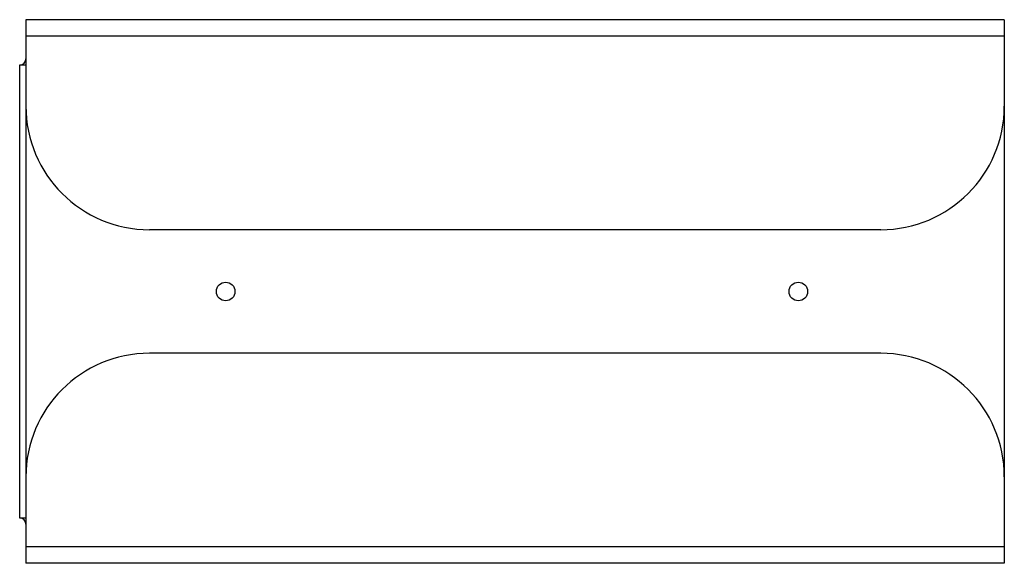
# Model space of a CAD drawing. Header units: millimetres. Extents: x 3963.822 to 3964.061, y 1953.244 to 1953.376.
import ezdxf

# ---------------------------------------------------------------- set-up
doc = ezdxf.new("R2010")
doc.units = ezdxf.units.MM
doc.layers.add('SANINDUSA', color=3, linetype='Continuous')

msp = doc.modelspace()

# ---------------------------------------------------------------- linework, layer by layer
at = {"layer": 'SANINDUSA'}
for p, q in [((3964.061366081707, 1953.376221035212), (3963.823866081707, 1953.376221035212)), ((3963.823866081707, 1953.376221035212), (3963.823866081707, 1953.372221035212)), ((3964.061366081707, 1953.376221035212), (3964.061366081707, 1953.372221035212)), ((3964.061366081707, 1953.372221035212), (3963.823866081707, 1953.372221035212)), ((3963.823866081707, 1953.372221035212), (3963.823866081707, 1953.355221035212)), ((3964.061366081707, 1953.372221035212), (3964.061366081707, 1953.355221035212)), ((3963.822366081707, 1953.335221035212), (3963.822366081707, 1953.365221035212)), ((3963.822366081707, 1953.365221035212), (3963.823866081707, 1953.365221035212)), ((3963.823866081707, 1953.355221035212), (3963.823866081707, 1953.335221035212)), ((3964.061366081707, 1953.355221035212), (3964.061366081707, 1953.265221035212)), ((3963.822366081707, 1953.285221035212), (3963.822366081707, 1953.335221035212)), ((3963.823866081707, 1953.335221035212), (3963.823866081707, 1953.285221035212)), ((3964.031366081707, 1953.325221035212), (3963.853866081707, 1953.325221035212)), ((3964.031366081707, 1953.295221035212), (3963.853866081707, 1953.295221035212)), ((3963.822366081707, 1953.255221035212), (3963.822366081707, 1953.285221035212)), ((3963.823866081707, 1953.285221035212), (3963.823866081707, 1953.265221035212)), ((3963.823866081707, 1953.265221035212), (3963.823866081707, 1953.248221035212)), ((3964.061366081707, 1953.265221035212), (3964.061366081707, 1953.248221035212)), ((3963.823866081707, 1953.255221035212), (3963.822366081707, 1953.255221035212)), ((3964.061366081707, 1953.248221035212), (3963.823866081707, 1953.248221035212)), ((3963.823866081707, 1953.248221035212), (3963.823866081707, 1953.244221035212)), ((3964.061366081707, 1953.248221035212), (3964.061366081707, 1953.244221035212)), ((3964.061366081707, 1953.244221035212), (3963.823866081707, 1953.244221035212))]:
    msp.add_line(p, q, dxfattribs=at)
for centre, radius in [((3963.872366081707, 1953.310221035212), 0.002250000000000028), ((3964.011366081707, 1953.310221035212), 0.00225)]:
    msp.add_circle(centre, radius, dxfattribs=at)
for centre, radius, start, end in [((3963.822366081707, 1953.366721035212), 0.001500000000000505, 270.0000566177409, 0), ((3963.853866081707, 1953.355221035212), 0.03, 180, 270), ((3964.031366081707, 1953.355221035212), 0.03, 270, 0), ((3963.853866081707, 1953.265221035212), 0.03, 90, 180), ((3964.031366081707, 1953.265221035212), 0.03, 0, 90), ((3963.822366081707, 1953.253721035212), 0.00149999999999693, 0, 90)]:
    msp.add_arc(centre, radius, start, end, dxfattribs=at)

doc.saveas('drawing.dxf')
